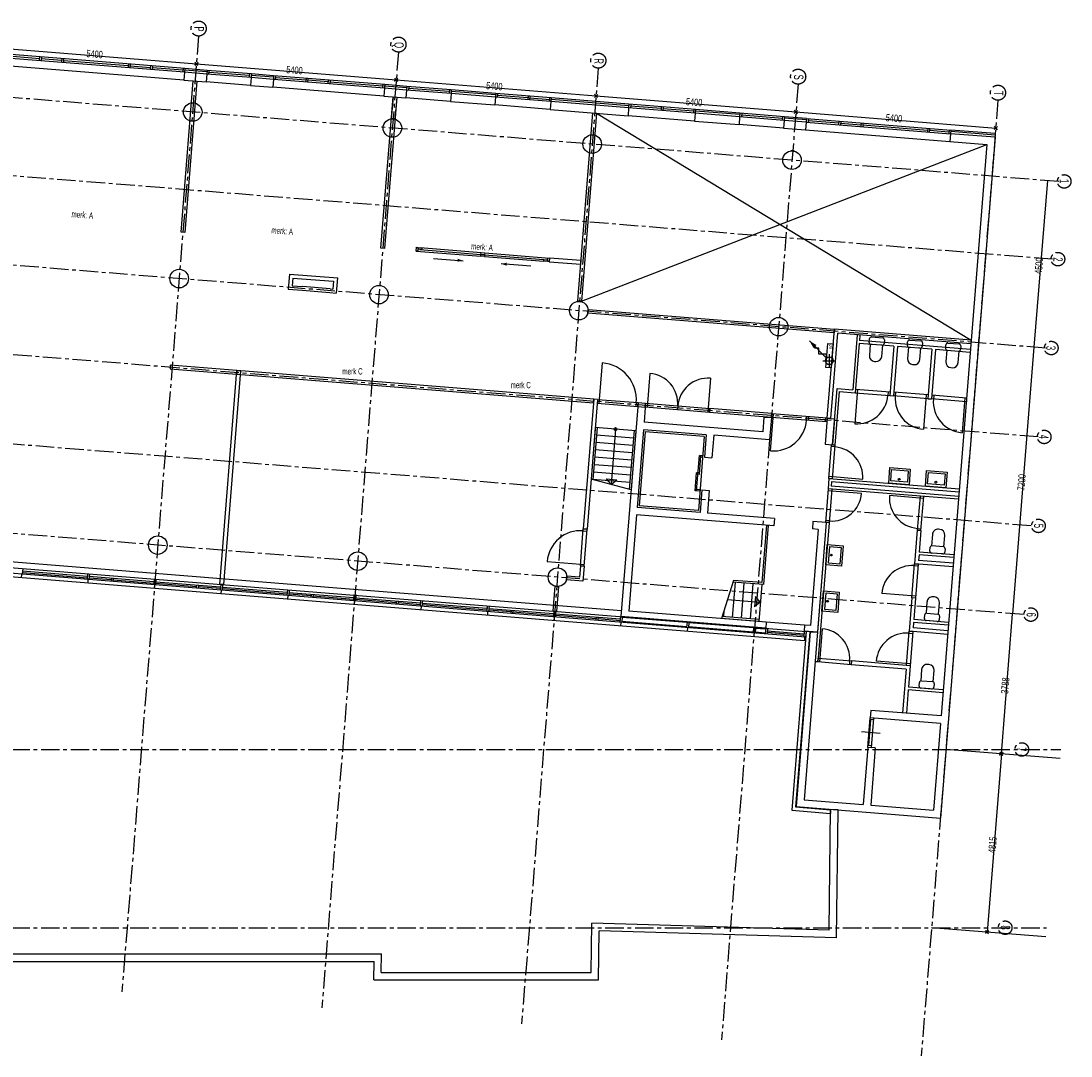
# Model space of a CAD drawing. Header units: millimetres. Extents: x -1696 to 67346, y -51443 to 2612.
# Tile 4 of 4: x 39063 to 67346, y -27155 to 717. Entities that reach past the tile are written whole.
import ezdxf
from ezdxf.enums import TextEntityAlignment as Align

# ---------------------------------------------------------------- set-up
doc = ezdxf.new("R2010")
doc.units = ezdxf.units.MM
doc.header["$LTSCALE"] = 200
doc.header["$MEASUREMENT"] = 0
doc.linetypes.add('CENTERX2', pattern=[4, 2.5, -0.5, 0.5, -0.5])
doc.layers.add('bouwkundig', color=8, linetype='CONTINUOUS')
doc.layers.add('stramien', color=1, linetype='CENTERX2')
doc.styles.get("Standard").update_dxf_attribs({"font": 'txt', "width": 0.6})

# ---------------------------------------------------------------- blocks, each defined once
blk = doc.blocks.new('A$C08F26B49')
at = {"layer": 'stramien'}
for p, q in [((45543.8, 51753.4), (43478.7, 26015.3)), ((68712.3, 47836.4), (23764.5, 51442.8)), ((50926.5, 51321.5), (48861.4, 25583.4)), ((45529.9, 51045.1), (45437.9, 50968)), ((45438, 50968.2), (45529.9, 51045.4)), ((45522.5, 50960.6), (45445.3, 51052.5)), ((45445.4, 51052.7), (45522.5, 50960.8)), ((56309.2, 50889.6), (54244.1, 25151.5)), ((50820.6, 50536.1), (50912.6, 50613.2)), ((50912.5, 50613), (50820.6, 50535.8)), ((50828, 50620.6), (50905.2, 50528.7)), ((50905.1, 50528.4), (50828, 50620.4)), ((61691.9, 50457.7), (59626.8, 24719.6)), ((56203.3, 50104), (56295.2, 50181.1)), ((56295.2, 50180.8), (56203.3, 50103.7)), ((56210.7, 50188.5), (56287.8, 50096.6)), ((56287.8, 50096.3), (56210.7, 50188.2)), ((67074.6, 50025.8), (65009.5, 24287.8)), ((61586, 49671.8), (61677.9, 49748.9)), ((61677.9, 49748.7), (61586, 49671.6)), ((61593.4, 49756.3), (61670.5, 49664.4)), ((61670.5, 49664.2), (61593.4, 49756.1)), ((68544.4, 45743.1), (23680.4, 49342.8)), ((66968.7, 49239.7), (67060.6, 49316.8)), ((66976.1, 49324.2), (67053.2, 49232.3)), ((68352.4, 43350.8), (23584.2, 46942.8)), ((68160.4, 40957.6), (23476.7, 44542.8)), ((67968.4, 38564.4), (23200.2, 42156.4)), ((67776.6, 36173.9), (23295.9, 39742.8)), ((498.3, 32542.8), (68765.7, 32542.8)), ((498.3, 27742.8), (68380.5, 27742.8)), ((66827, 27661.5), (66735.1, 27584.4)), ((66742.5, 27668.9), (66819.6, 27577))]:
    blk.add_line(p, q, dxfattribs=at)
at = {"layer": 'stramien', "linetype": 'Continuous'}
for p, q in [((40101.2, 51438.7), (45483.9, 51006.8)), ((45483.9, 51006.5), (50866.6, 50574.7)), ((50866.6, 50574.4), (56249.3, 50142.5)), ((56249.3, 50142.3), (61632, 49710.4)), ((61631.9, 49710.1), (67014.6, 49278.2)), ((68404.9, 47861.1), (68045, 43375.5)), ((68045, 43375.5), (67469.1, 36198.6)), ((67166.2, 32422.9), (67469.1, 36198.6)), ((68745.9, 32296.2), (65671.9, 32542.8)), ((67166.2, 32422.9), (66781, 27622.9)), ((68360.7, 27496.2), (65286.7, 27742.8))]:
    blk.add_line(p, q, dxfattribs=at)
at = {"layer": 'stramien'}
for centre, radius in [((45543.8, 51956.4), 203), ((50926.5, 51524.5), 203), ((56309.2, 51092.6), 203), ((61691.9, 50660.8), 203), ((67074.6, 50228.9), 203), ((68859, 47839.3), 182.6), ((68689.7, 45746.1), 182.6), ((68510, 43352.8), 182.6), ((68320.3, 40959.4), 182.6), ((68164.6, 38563.3), 182.6), ((67959.2, 36173.9), 182.6), ((67716, 32542.8), 182.6), ((67267.5, 27742.8), 182.6)]:
    blk.add_circle(centre, radius, dxfattribs=at)
at = {"layer": 'stramien', "width": 0.6}
for s, p in [('P', (45432.6, 51942.6)), ('Q', (50815.3, 51510.8)), ('R', (56198, 51078.9)), ('S', (61580.7, 50647)), ('T', (66963.4, 50215.1)), ('1', (68734.7, 47845.5)), ('2', (68565.6, 45738.1)), ('3', (68374.3, 43354.2)), ('4', (68182.1, 40958.6)), ('5', (68044.7, 38564.8)), ('6', (67844.8, 36170.4)), ('7', (67582.4, 32547.1)), ('8', (67151.2, 27746.5))]:
    blk.add_text(s, height=254, rotation=270, dxfattribs=at).set_placement(p, align=Align.CENTER)
for s, rotation, p in [('5400', 355.41273, (42530.7, 51386.2)), ('5400', 355.41273, (47913.4, 50954.1)), ('5400', 355.41273, (53296.1, 50521.9)), ('5400', 355.41273, (58678.7, 50089.8)), ('5400', 355.41273, (64061.4, 49657.7)), ('4500', 85.41249, (68061.4, 45356.4)), ('7200', 85.41249, (67593.6, 39525.2)), ('3788', 85.41298, (67154.2, 34048.9)), ('4815', 85.41249, (66810.1, 29761.1))]:
    blk.add_text(s, height=197.56, rotation=rotation, dxfattribs=at).set_placement(p, align=Align.TOP_LEFT)

msp = doc.modelspace()

# ---------------------------------------------------------------- linework, layer by layer
at = {"layer": 'bouwkundig'}
for p, q in [((43469, -664), (38684, -280)), ((43477, -564), (38692, -180)), ((39560, -300), (38738, -234)), ((39564, -250), (39556, -350)), ((39614, -254), (39606, -354)), ((43452, -873), (38667, -489)), ((40158, -348), (39610, -304)), ((40162, -298), (40154, -398)), ((40212, -302), (40204, -402)), ((41953, -492), (40208, -352)), ((41957, -442), (41949, -542)), ((42007, -446), (41999, -546)), ((42551, -540), (42003, -496)), ((42555, -490), (42547, -590)), ((42605, -494), (42597, -594)), ((43423, -610), (42601, -544)), ((43427, -560), (43419, -660)), ((43477, -564), (43469, -664)), ((43477, -564), (43474, -604)), ((44075, -612), (43477, -564)), ((43469, -664), (43452, -873)), ((44067, -712), (43469, -664)), ((44072, -652), (43474, -604)), ((44067, -712), (44050, -921)), ((44075, -612), (44067, -712)), ((45263, -808), (44067, -712)), ((44075, -612), (44072, -652)), ((45271, -708), (44075, -612)), ((44125, -616), (44117, -716)), ((45217, -754), (44121, -666)), ((45221, -704), (45213, -804)), ((45263, -808), (45246, -1017)), ((45271, -708), (45263, -808)), ((45861, -856), (45263, -808)), ((45271, -708), (45268, -748)), ((45866, -796), (45268, -748)), ((45869, -756), (45271, -708)), ((45869, -756), (45861, -856)), ((45869, -756), (45866, -796)), ((48860, -996), (45869, -756)), ((45919, -760), (45911, -860)), ((46737, -876), (45915, -810)), ((46741, -826), (46733, -926)), ((46791, -830), (46783, -930)), ((43374, -4970), (43701, -893)), ((43452, -873), (44050, -921)), ((43801, -901), (43474, -4978)), ((43701, -893), (43801, -901)), ((45246, -1017), (44050, -921)), ((45246, -1017), (45844, -1065)), ((45861, -856), (45844, -1065)), ((48835, -1305), (45844, -1065)), ((48852, -1096), (45861, -856)), ((47335, -924), (46787, -880)), ((47339, -874), (47331, -974)), ((47389, -878), (47381, -978)), ((48806, -1042), (47385, -928)), ((48810, -992), (48802, -1092)), ((48852, -1096), (48835, -1305)), ((48860, -996), (48852, -1096)), ((49450, -1144), (48852, -1096)), ((48860, -996), (48856, -1036)), ((49454, -1084), (48856, -1036)), ((49458, -1044), (48860, -996)), ((49458, -1044), (49450, -1144)), ((49458, -1044), (49454, -1084)), ((50654, -1140), (49458, -1044)), ((49507, -1048), (49499, -1148)), ((50600, -1186), (49503, -1098)), ((48757, -5402), (49084, -1325)), ((48835, -1305), (49433, -1353)), ((49184, -1333), (48856, -5410)), ((49084, -1325), (49036, -1918)), ((49084, -1325), (49184, -1333)), ((49184, -1333), (49136, -1926)), ((49450, -1144), (49433, -1353)), ((50629, -1449), (49433, -1353)), ((50646, -1240), (49450, -1144)), ((50604, -1136), (50596, -1236)), ((50646, -1240), (50629, -1449)), ((50654, -1140), (50646, -1240)), ((51842, -1336), (50646, -1240)), ((50654, -1140), (50651, -1180)), ((51847, -1276), (50651, -1180)), ((51850, -1236), (50654, -1140)), ((51842, -1336), (51825, -1545)), ((51850, -1236), (51842, -1336)), ((53337, -1455), (51842, -1336)), ((51850, -1236), (51847, -1276)), ((53345, -1356), (51850, -1236)), ((51900, -1240), (51892, -1340)), ((52718, -1356), (51896, -1290)), ((52722, -1306), (52714, -1405)), ((52772, -1310), (52764, -1409)), ((53316, -1404), (52768, -1360)), ((53295, -1352), (53287, -1451)), ((53345, -1356), (53337, -1455)), ((53345, -1356), (53342, -1396)), ((55435, -1564), (53342, -1396)), ((55438, -1524), (53345, -1356)), ((50629, -1449), (51825, -1545)), ((53320, -1665), (51825, -1545)), ((53337, -1455), (53320, -1665)), ((53320, -1665), (55414, -1833)), ((55430, -1623), (53337, -1455)), ((55430, -1623), (55414, -1833)), ((55438, -1524), (55430, -1623)), ((57225, -1767), (55430, -1623)), ((55438, -1524), (55435, -1564)), ((57233, -1668), (55438, -1524)), ((55488, -1528), (55480, -1627)), ((56307, -1644), (55484, -1578)), ((56311, -1594), (56303, -1693)), ((56360, -1598), (56352, -1697)), ((57179, -1714), (56356, -1648)), ((57183, -1664), (57175, -1763)), ((57233, -1668), (57225, -1767)), ((57233, -1668), (57229, -1708)), ((58429, -1764), (57233, -1668)), ((54060, -6822), (54467, -1757)), ((54566, -1765), (54160, -6830)), ((54467, -1757), (54566, -1765)), ((54566, -1765), (64659, -7882)), ((57208, -1977), (55414, -1833)), ((57225, -1767), (57208, -1977)), ((57208, -1977), (58404, -2073)), ((58421, -1863), (57225, -1767)), ((58426, -1804), (57229, -1708)), ((58421, -1863), (58404, -2073)), ((58429, -1764), (58421, -1863)), ((59617, -1959), (58421, -1863)), ((58429, -1764), (58426, -1804)), ((59625, -1860), (58429, -1764)), ((58479, -1768), (58471, -1867)), ((59571, -1906), (58475, -1818)), ((59575, -1856), (59567, -1955)), ((59617, -1959), (59600, -2169)), ((59625, -1860), (59617, -1959)), ((60215, -2007), (59617, -1959)), ((59625, -1860), (59622, -1900)), ((60220, -1948), (59622, -1900)), ((60223, -1908), (59625, -1860)), ((60223, -1908), (60215, -2007)), ((60223, -1908), (60220, -1948)), ((60223, -1908), (64111, -2220)), ((60273, -1912), (60265, -2011)), ((60269, -1961), (61091, -2027)), ((61095, -1978), (61087, -2077)), ((59600, -2169), (58404, -2073)), ((59600, -2169), (60198, -2217)), ((60215, -2007), (60198, -2217)), ((60198, -2217), (64086, -2529)), ((60215, -2007), (64103, -2319)), ((61145, -1982), (61137, -2081)), ((61141, -2031), (61689, -2075)), ((61693, -2026), (61685, -2125)), ((61743, -2030), (61735, -2129)), ((61739, -2079), (63484, -2219)), ((63488, -2170), (63480, -2269)), ((63537, -2174), (63529, -2273)), ((63533, -2223), (64057, -2265)), ((64061, -2216), (64053, -2315)), ((64111, -2220), (64103, -2319)), ((64111, -2220), (64107, -2259)), ((65303, -2355), (64107, -2259)), ((65307, -2316), (64111, -2220)), ((65299, -2415), (63828, -20750)), ((64103, -2319), (64086, -2529)), ((64086, -2529), (65083, -2609)), ((65299, -2415), (64103, -2319)), ((54160, -6830), (65083, -2609)), ((65083, -2609), (63848, -17999)), ((43474, -4978), (43374, -4970)), ((48856, -5410), (48757, -5402)), ((49703, -5478), (51448, -5618)), ((49705, -5478), (49713, -5378)), ((49755, -5482), (49705, -5478)), ((49713, -5378), (49763, -5382)), ((49763, -5382), (49755, -5482)), ((49759, -5432), (49763, -5382)), ((49858, -5440), (49759, -5432)), ((49763, -5382), (49862, -5390)), ((49808, -5436), (51452, -5568)), ((49812, -5386), (51456, -5518)), ((49862, -5390), (49858, -5440)), ((51448, -5618), (51452, -5568)), ((51548, -5625), (51448, -5618)), ((51452, -5568), (51456, -5518)), ((51552, -5576), (51452, -5568)), ((51452, -5568), (51552, -5576)), ((51456, -5518), (51556, -5526)), ((51552, -5576), (51548, -5625)), ((51548, -5625), (53144, -5753)), ((51556, -5526), (51552, -5576)), ((51552, -5576), (53148, -5704)), ((51556, -5526), (53301, -5666)), ((50176, -5675), (50973, -5739)), ((52795, -5885), (51997, -5821)), ((53144, -5753), (53148, -5704)), ((53144, -5753), (53148, -5704)), ((53243, -5761), (53144, -5753)), ((53243, -5761), (53144, -5753)), ((53148, -5704), (53247, -5712)), ((53148, -5704), (53247, -5712)), ((53243, -5761), (53251, -5662)), ((53243, -5761), (53251, -5662)), ((53247, -5712), (53243, -5761)), ((53247, -5712), (53243, -5761)), ((53293, -5765), (53243, -5761)), ((53293, -5765), (53243, -5761)), ((53251, -5662), (53301, -5666)), ((53251, -5662), (53301, -5666)), ((53301, -5666), (53293, -5765)), ((53301, -5666), (53293, -5765)), ((53301, -5666), (53293, -5765)), ((53293, -5765), (54140, -5833)), ((54148, -5734), (53301, -5666)), ((54140, -5833), (54148, -5734)), ((46293, -6097), (46261, -6506)), ((46293, -6097), (47599, -6202)), ((46385, -6205), (46368, -6414)), ((46385, -6205), (47481, -6293)), ((47589, -6201), (47556, -6610)), ((46368, -6414), (46642, -6436)), ((47390, -6496), (46642, -6436)), ((47390, -6496), (47465, -6502)), ((47481, -6293), (47465, -6502)), ((46261, -6506), (46634, -6536)), ((46634, -6536), (47382, -6596)), ((47382, -6596), (47556, -6610)), ((54160, -6830), (54060, -6822)), ((54334, -7149), (54342, -7049)), ((54342, -7049), (60971, -7586)), ((60963, -7685), (54334, -7149)), ((60779, -9979), (60971, -7586)), ((60971, -7586), (60963, -7685)), ((64659, -7882), (60971, -7586)), ((60761, -8359), (60299, -7898)), ((60879, -9987), (61063, -7693)), ((64651, -7981), (61063, -7693)), ((61586, -7735), (61467, -9217)), ((61661, -7741), (61649, -7891)), ((64639, -8131), (61649, -7891)), ((61911, -7937), (61919, -7837)), ((61973, -7791), (62272, -7815)), ((62318, -7869), (62310, -7969)), ((63000, -7874), (63299, -7898)), ((60449, -8014), (60416, -8014)), ((60449, -8098), (60449, -8014)), ((60553, -8098), (60449, -8098)), ((60553, -8257), (60553, -8098)), ((60746, -8610), (60798, -7964)), ((60798, -7964), (60940, -7975)), ((60940, -7975), (60888, -8621)), ((61643, -7966), (61536, -9297)), ((62570, -8040), (61643, -7966)), ((61939, -7986), (61915, -8291)), ((62256, -8015), (61957, -7991)), ((62250, -8317), (62274, -8013)), ((62570, -8040), (62463, -9372)), ((62670, -8048), (62563, -9380)), ((63597, -8122), (62670, -8048)), ((62938, -8019), (62946, -7920)), ((62966, -8068), (62942, -8373)), ((63283, -8097), (62984, -8073)), ((63277, -8400), (63301, -8095)), ((63345, -7952), (63337, -8051)), ((63597, -8122), (63490, -9454)), ((63696, -8130), (63590, -9462)), ((64633, -8206), (63696, -8130)), ((63970, -8102), (63978, -8002)), ((63998, -8151), (63973, -8456)), ((64314, -8180), (64015, -8156)), ((64031, -7957), (64330, -7981)), ((64308, -8483), (64333, -8178)), ((64376, -8034), (64368, -8134)), ((60761, -8257), (60553, -8257)), ((60660, -8433), (61010, -8433)), ((60761, -8359), (60761, -8257)), ((60835, -8258), (60835, -8608)), ((62052, -8452), (62088, -8455)), ((43084, -8553), (43077, -8650)), ((43077, -8650), (44871, -8794)), ((44879, -8697), (43084, -8553)), ((44419, -14454), (44881, -8698)), ((44980, -8706), (44519, -14462)), ((44871, -8794), (44879, -8697)), ((44881, -8698), (44873, -8795)), ((54490, -9469), (44881, -8698)), ((44881, -8698), (44980, -8706)), ((54719, -8489), (54631, -9586)), ((60888, -8621), (60746, -8610)), ((63079, -8534), (63115, -8537)), ((64111, -8617), (64147, -8620)), ((44873, -8795), (54482, -9566)), ((56000, -8773), (55927, -9690)), ((57635, -8904), (57562, -9821)), ((60922, -10698), (61044, -9183)), ((60997, -10704), (61113, -9263)), ((61044, -9183), (61467, -9217)), ((61113, -9263), (61536, -9297)), ((61594, -9202), (61520, -10129)), ((61544, -9198), (61536, -9297)), ((61536, -9297), (62463, -9372)), ((61544, -9198), (62471, -9272)), ((62421, -9268), (62413, -9368)), ((62471, -9272), (62463, -9372)), ((62571, -9280), (62563, -9380)), ((63498, -9354), (62571, -9280)), ((62621, -9284), (62613, -9384)), ((54490, -9469), (54210, -12962)), ((54590, -9477), (54309, -12970)), ((54482, -9566), (54490, -9469)), ((54590, -9477), (54490, -9469)), ((54589, -9482), (54581, -9582)), ((55678, -9670), (54581, -9582)), ((55686, -9570), (54589, -9482)), ((55636, -9561), (55628, -9658)), ((55636, -9566), (55628, -9666)), ((55686, -9565), (55636, -9561)), ((55677, -9675), (55686, -9565)), ((55678, -9662), (55686, -9565)), ((55686, -9570), (55678, -9670)), ((55885, -9581), (55686, -9565)), ((55877, -9691), (55885, -9581)), ((55885, -9586), (55877, -9686)), ((57619, -9725), (55885, -9586)), ((62463, -9372), (62563, -9380)), ((63490, -9454), (62563, -9380)), ((63448, -9350), (63374, -10277)), ((63498, -9354), (63490, -9454)), ((63490, -9454), (63590, -9462)), ((63598, -9362), (63590, -9462)), ((64527, -9537), (63590, -9462)), ((64535, -9438), (63598, -9362)), ((63647, -9366), (63639, -9466)), ((64485, -9434), (64410, -10371)), ((64535, -9438), (64527, -9537)), ((55677, -9675), (55224, -15321)), ((55628, -9658), (55678, -9662)), ((55877, -9691), (55677, -9675)), ((55877, -9691), (55677, -9675)), ((55877, -9691), (55845, -10090)), ((57611, -9825), (55877, -9686)), ((56752, -9656), (56744, -9755)), ((57611, -9830), (57620, -9720)), ((57619, -9725), (57611, -9825)), ((59276, -9964), (57611, -9830)), ((59284, -9854), (57620, -9720)), ((59254, -10860), (59334, -9863)), ((59284, -9854), (59276, -9964)), ((59276, -9959), (59284, -9859)), ((60779, -9979), (59284, -9859)), ((59044, -10346), (55845, -10090)), ((59076, -9948), (59044, -10346)), ((59076, -9948), (59276, -9964)), ((59276, -9964), (59228, -10562)), ((60771, -10079), (59276, -9959)), ((60223, -10035), (60231, -9935)), ((60273, -10039), (60281, -9939)), ((60725, -10025), (60277, -9989)), ((60729, -9975), (60721, -10075)), ((60779, -9979), (60723, -10682)), ((60779, -9979), (60771, -10079)), ((60779, -9979), (60979, -9995)), ((60879, -9987), (60779, -9979)), ((60979, -9995), (60922, -10698)), ((54529, -10230), (54417, -11625)), ((54579, -10234), (54466, -11638)), ((55626, -10318), (54529, -10230)), ((55560, -10513), (54563, -10433)), ((55077, -10274), (54957, -11769)), ((55576, -10314), (55449, -11900)), ((55626, -10318), (55498, -11913)), ((55829, -10289), (55661, -12382)), ((55874, -10343), (55714, -12336)), ((57523, -10425), (55829, -10289)), ((57469, -10471), (55874, -10343)), ((57523, -10425), (57474, -11033)), ((57723, -10441), (57674, -11049)), ((59228, -10562), (57723, -10441)), ((55544, -10713), (54547, -10633)), ((57469, -10471), (57309, -12464)), ((60723, -10682), (60922, -10698)), ((60825, -11603), (60897, -10696)), ((60993, -10753), (60893, -10745)), ((60997, -10704), (60897, -10696)), ((60922, -10698), (60997, -10704)), ((60924, -11611), (60997, -10704)), ((55528, -10912), (54531, -10832)), ((57262, -11939), (57338, -10982)), ((57337, -11494), (57378, -10985)), ((57428, -10989), (57338, -10982)), ((57425, -11029), (57375, -11025)), ((57425, -11029), (57428, -10989)), ((55496, -11311), (54499, -11231)), ((55512, -11111), (54515, -11031)), ((57474, -11033), (57674, -11049)), ((62435, -11732), (62469, -11309)), ((62469, -11309), (63017, -11353)), ((55480, -11510), (54483, -11430)), ((57222, -11936), (57261, -11447)), ((57301, -11451), (57261, -11447)), ((57337, -11494), (57297, -11490)), ((61736, -11626), (60829, -11553)), ((62491, -11664), (62515, -11363)), ((62515, -11363), (62964, -11399)), ((62964, -11399), (62939, -11700)), ((63017, -11353), (62983, -11776)), ((63424, -11811), (63458, -11388)), ((63458, -11388), (64006, -11432)), ((63480, -11744), (63504, -11442)), ((63504, -11442), (63952, -11478)), ((63952, -11478), (63928, -11780)), ((64006, -11432), (63972, -11855)), ((55498, -11913), (54417, -11625)), ((55464, -11709), (54467, -11629)), ((54827, -11616), (55110, -11639)), ((54957, -11769), (54827, -11616)), ((54957, -11769), (55110, -11639)), ((60825, -11603), (60802, -11882)), ((60825, -11603), (64338, -11885)), ((60924, -11611), (60825, -11603)), ((60893, -11683), (60883, -11813)), ((64322, -12089), (60883, -11813)), ((60893, -11683), (64332, -11959)), ((62983, -11776), (62435, -11732)), ((62939, -11700), (62491, -11664)), ((63972, -11855), (63424, -11811)), ((63928, -11780), (63480, -11744)), ((57351, -11946), (57222, -11936)), ((57354, -11906), (57265, -11899)), ((57351, -11946), (57354, -11906)), ((57404, -11910), (57355, -12518)), ((57404, -11910), (57603, -11926)), ((57603, -11926), (57555, -12534)), ((60802, -11882), (60729, -12789)), ((61705, -12004), (60798, -11932)), ((64316, -12164), (60802, -11882)), ((60902, -11890), (60802, -11882)), ((60902, -11890), (60829, -12797)), ((63375, -12138), (62458, -12065)), ((63279, -12081), (63206, -12998)), ((63379, -12089), (63279, -12081)), ((63305, -13006), (63379, -12089)), ((57355, -12518), (55661, -12382)), ((57309, -12464), (55714, -12336)), ((55645, -12582), (55437, -15173)), ((59343, -12878), (55645, -12582)), ((59359, -12679), (57555, -12534)), ((59359, -12679), (59343, -12878)), ((54130, -13959), (54210, -12962)), ((54309, -12970), (54210, -12962)), ((54210, -12962), (54309, -12970)), ((54229, -13967), (54309, -12970)), ((59143, -12862), (59019, -14407)), ((59193, -12866), (59065, -14461)), ((59143, -12862), (59193, -12866)), ((60754, -12791), (60155, -20255)), ((60539, -12974), (60331, -15566)), ((60395, -12762), (60379, -12961)), ((60539, -12974), (60379, -12961)), ((60754, -12791), (60395, -12762)), ((60754, -12791), (60517, -15746)), ((60829, -12797), (60528, -16545)), ((60829, -12797), (60729, -12789)), ((60833, -12747), (60733, -12739)), ((60829, -12797), (60754, -12791)), ((63206, -12998), (63133, -13900)), ((63305, -13006), (63206, -12998)), ((63206, -12998), (63305, -13006)), ((63210, -12948), (63309, -12956)), ((63305, -13006), (63259, -13584)), ((63811, -12974), (63775, -12971)), ((60196, -15875), (27601, -13260)), ((27613, -13105), (60208, -15721)), ((54206, -13012), (54305, -13020)), ((63613, -13108), (63589, -13413)), ((63924, -13440), (63948, -13135)), ((60163, -15973), (27847, -13380)), ((60738, -13930), (60782, -13382)), ((60782, -13382), (61205, -13416)), ((60814, -13886), (60850, -13437)), ((60850, -13437), (61151, -13461)), ((61151, -13461), (61115, -13910)), ((61205, -13416), (61161, -13964)), ((63545, -13557), (63553, -13457)), ((63607, -13411), (63906, -13435)), ((63952, -13489), (63944, -13589)), ((48019, -14592), (37239, -13727)), ((53237, -13837), (54134, -13909)), ((63253, -13659), (63241, -13808)), ((64178, -13883), (63241, -13808)), ((64190, -13734), (63253, -13659)), ((64196, -13659), (63259, -13584)), ((63890, -13634), (63591, -13610)), ((39111, -14028), (39099, -14182)), ((40849, -14243), (39105, -14103)), ((54130, -13959), (54106, -14258)), ((54229, -13967), (54130, -13959)), ((54130, -13959), (54229, -13967)), ((54134, -13909), (54233, -13917)), ((54229, -13967), (54197, -14366)), ((61161, -13964), (60738, -13930)), ((61115, -13910), (60814, -13886)), ((63060, -14817), (63133, -13900)), ((63129, -13950), (63229, -13958)), ((63133, -13900), (63233, -13908)), ((64170, -13983), (63133, -13900)), ((63233, -13908), (63159, -14825)), ((39074, -14180), (39066, -14280)), ((40846, -14283), (39102, -14143)), ((40855, -14168), (40843, -14322)), ((40868, -14324), (40860, -14424)), ((40905, -14172), (40893, -14326)), ((41494, -14335), (40896, -14287)), ((42644, -14387), (40899, -14247)), ((41497, -14295), (41491, -14374)), ((41547, -14299), (41541, -14378)), ((42640, -14427), (41544, -14339)), ((42650, -14312), (42637, -14466)), ((42699, -14316), (42687, -14470)), ((44438, -14531), (42693, -14391)), ((54197, -14366), (53754, -14330)), ((54106, -14258), (53762, -14230)), ((58252, -14346), (57929, -15373)), ((58298, -14400), (58222, -15347)), ((59065, -14461), (58237, -14395)), ((59019, -14407), (58252, -14346)), ((58537, -14419), (58461, -15366)), ((42662, -14468), (42654, -14568)), ((43787, -14519), (42690, -14431)), ((43790, -14479), (43784, -14558)), ((43840, -14483), (43833, -14562)), ((44435, -14570), (43837, -14522)), ((44519, -14462), (44419, -14454)), ((44444, -14456), (44431, -14610)), ((44456, -14612), (44448, -14712)), ((44494, -14460), (44481, -14614)), ((46229, -14714), (44485, -14574)), ((46232, -14675), (44488, -14535)), ((46238, -14600), (46226, -14754)), ((46288, -14604), (46276, -14758)), ((48026, -14819), (46282, -14679)), ((55236, -15171), (48029, -14593)), ((53444, -14501), (53390, -15174)), ((53544, -14509), (53490, -15182)), ((58776, -14438), (58700, -15385)), ((59015, -14457), (58935, -15454)), ((60638, -15175), (60682, -14627)), ((60682, -14627), (61105, -14660)), ((60714, -15131), (60750, -14682)), ((60750, -14682), (61051, -14706)), ((61051, -14706), (61015, -15155)), ((61105, -14660), (61061, -15209)), ((63163, -14775), (62246, -14701)), ((46251, -14756), (46243, -14856)), ((46877, -14766), (46279, -14718)), ((46880, -14727), (46874, -14806)), ((46930, -14731), (46923, -14810)), ((48023, -14858), (46927, -14770)), ((48107, -14750), (48007, -14742)), ((48032, -14744), (48020, -14898)), ((48045, -14900), (48037, -15000)), ((48082, -14748), (48070, -14902)), ((49169, -14950), (48073, -14862)), ((49821, -14963), (48076, -14823)), ((49173, -14911), (49166, -14990)), ((49222, -14915), (49216, -14994)), ((49817, -15002), (49219, -14954)), ((49827, -14888), (49814, -15042)), ((49876, -14892), (49864, -15046)), ((51615, -15106), (49870, -14966)), ((58091, -14860), (58977, -14931)), ((58847, -14778), (58825, -15061)), ((58977, -14931), (58825, -15061)), ((58977, -14931), (58847, -14778)), ((63060, -14817), (62987, -15719)), ((63159, -14825), (63060, -14817)), ((63159, -14825), (63060, -14817)), ((63159, -14825), (63113, -15403)), ((63467, -14928), (63443, -15232)), ((63665, -14793), (63629, -14790)), ((63778, -15259), (63802, -14954)), ((49839, -15044), (49831, -15144)), ((51612, -15146), (49867, -15006)), ((51621, -15032), (51608, -15186)), ((51633, -15188), (51625, -15288)), ((51671, -15036), (51658, -15190)), ((52260, -15198), (51661, -15150)), ((53409, -15250), (51665, -15110)), ((52263, -15158), (52256, -15238)), ((52313, -15162), (52306, -15242)), ((53406, -15290), (52309, -15202)), ((53490, -15182), (53390, -15174)), ((53415, -15176), (53403, -15330)), ((53465, -15180), (53452, -15334)), ((55203, -15394), (53459, -15254)), ((59135, -15470), (55437, -15173)), ((57996, -15161), (57983, -15327)), ((61061, -15209), (60638, -15175)), ((61015, -15155), (60714, -15131)), ((63461, -15230), (63760, -15254)), ((53428, -15332), (53420, -15432)), ((54552, -15382), (53456, -15294)), ((54555, -15342), (54549, -15422)), ((54605, -15346), (54599, -15426)), ((55200, -15434), (54602, -15386)), ((55209, -15320), (55197, -15474)), ((55222, -15476), (55214, -15576)), ((59122, -15634), (55224, -15321)), ((55259, -15324), (55247, -15478)), ((56993, -15598), (55248, -15458)), ((57002, -15484), (55258, -15344)), ((57004, -15464), (56991, -15618)), ((57053, -15468), (57041, -15622)), ((58796, -15627), (57052, -15488)), ((58935, -15454), (57929, -15373)), ((58939, -15404), (57945, -15324)), ((59135, -15470), (59122, -15634)), ((60171, -15553), (59135, -15470)), ((60171, -15553), (60158, -15717)), ((60331, -15566), (60171, -15553)), ((63107, -15478), (63095, -15627)), ((64044, -15553), (63107, -15478)), ((64050, -15478), (63113, -15403)), ((63399, -15376), (63407, -15276)), ((63744, -15454), (63445, -15430)), ((63806, -15308), (63798, -15408)), ((57016, -15620), (57008, -15720)), ((58787, -15742), (57043, -15602)), ((58798, -15608), (58785, -15762)), ((58848, -15612), (58835, -15766)), ((59111, -15768), (58837, -15746)), ((58846, -15631), (59120, -15653)), ((59122, -15634), (59109, -15788)), ((59172, -15638), (59159, -15792)), ((60149, -15831), (59162, -15752)), ((60152, -15791), (59166, -15712)), ((60208, -15721), (59822, -20539)), ((60308, -15729), (59929, -20447)), ((60318, -15730), (59940, -20438)), ((60158, -15717), (60146, -15871)), ((60517, -15746), (60158, -15717)), ((60208, -15721), (60196, -15875)), ((60308, -15729), (60208, -15721)), ((60318, -15730), (60517, -15746)), ((60578, -16549), (60650, -15652)), ((62914, -16636), (62987, -15719)), ((62983, -15769), (63083, -15777)), ((62987, -15719), (63087, -15727)), ((64024, -15802), (62987, -15719)), ((63087, -15727), (63013, -16644)), ((64032, -15702), (63095, -15627)), ((60171, -15873), (60163, -15973)), ((60528, -16545), (60454, -16539)), ((60528, -16545), (60536, -16445)), ((61425, -16617), (60528, -16545)), ((60536, -16445), (61433, -16517)), ((61384, -16513), (61376, -16613)), ((61433, -16517), (61425, -16617)), ((61433, -16517), (61425, -16617)), ((62906, -16736), (61425, -16617)), ((63013, -16644), (61433, -16517)), ((63017, -16594), (62100, -16521)), ((63013, -16644), (62914, -16636)), ((63013, -16644), (62967, -17222)), ((63519, -16612), (63483, -16609)), ((62906, -16736), (62811, -17916)), ((63321, -16747), (63297, -17051)), ((63632, -17078), (63656, -16774)), ((63904, -17297), (62967, -17222)), ((63253, -17195), (63261, -17095)), ((63598, -17273), (63299, -17249)), ((63315, -17049), (63614, -17073)), ((63660, -17127), (63652, -17227)), ((62961, -17297), (62911, -17924)), ((63898, -17372), (62961, -17297)), ((61874, -18844), (61938, -18046)), ((61898, -18796), (61954, -18098)), ((62033, -18104), (61934, -18096)), ((61954, -17847), (61938, -18046)), ((63832, -18198), (61938, -18046)), ((62037, -18054), (61938, -18046)), ((63848, -17999), (61954, -17847)), ((61973, -18852), (62037, -18054)), ((63832, -18198), (63644, -20535)), ((62205, -18469), (61706, -18429)), ((61874, -18844), (61750, -20383)), ((61973, -18852), (61874, -18844)), ((62073, -18860), (61874, -18844)), ((61977, -18802), (61878, -18794)), ((62073, -18860), (61950, -20399)), ((65516, -18981), (65424, -19058)), ((65424, -19058), (65516, -18981)), ((65432, -18974), (65509, -19066)), ((65509, -19066), (65432, -18974)), ((60155, -20255), (61750, -20383)), ((59822, -20539), (60870, -20623)), ((59929, -20447), (60871, -20523)), ((59940, -20438), (63828, -20750)), ((60832, -23769), (60872, -20513)), ((60871, -20523), (60870, -20623)), ((61071, -20529), (60872, -20513)), ((61029, -23975), (61071, -20529)), ((61950, -20399), (63644, -20535)), ((54420, -24904), (54436, -23575)), ((60832, -23769), (54436, -23575)), ((54617, -25104), (54633, -23781)), ((61029, -23975), (54633, -23781)), ((29543, -24408), (48775, -24408)), ((48769, -24904), (48775, -24408)), ((29626, -24608), (48573, -24608)), ((48567, -25104), (48573, -24608)), ((48567, -25104), (54617, -25104)), ((48769, -24904), (54420, -24904))]:
    msp.add_line(p, q, dxfattribs=at)
for centre, radius in [((43689, -1735), 250), ((49067, -2166), 250), ((54449, -2598), 250), ((59832, -3030), 250), ((43324, -6220), 250), ((48707, -6652), 250), ((54089, -7084), 250), ((59472, -7516), 250), ((60835, -8433), 105), ((55077, -10274), 40), ((62718, -11624), 24.3), ((63707, -11703), 24.3), ((42748, -13397), 250), ((48131, -13829), 250), ((60890, -13665), 24.3), ((53514, -14261), 250), ((60790, -14910), 24.3)]:
    msp.add_circle(centre, radius, dxfattribs=at)
for centre, radius, start, end in [((49067, -2166), 250, 73.8756, 96.9496), ((59832, -3030), 250, 73.8756, 96.9496), ((61969, -7841), 50, 85.4126, 175.4126), ((62268, -7865), 50, 355.4126, 85.4126), ((62996, -7924), 50, 85.4126, 175.4126), ((63295, -7948), 50, 355.4126, 85.4126), ((61961, -7941), 50, 175.4126, 265.4126), ((62260, -7965), 50, 265.4126, 355.4126), ((62988, -8023), 50, 175.4126, 265.4126), ((63287, -8047), 50, 265.4126, 355.4126), ((64019, -8106), 50, 175.4126, 265.4126), ((64027, -8006), 50, 85.4126, 175.4126), ((64318, -8130), 50, 265.4126, 355.4126), ((64326, -8030), 50, 355.4126, 85.4126), ((62064, -8303), 150, 175.4126, 265.4126), ((62100, -8305), 150, 265.4126, 355.4126), ((63091, -8385), 150, 175.4126, 265.4126), ((63127, -8388), 150, 265.4126, 355.4126), ((64123, -8468), 150, 175.4126, 265.4126), ((64159, -8471), 150, 265.4126, 355.4126), ((54639, -9486), 1000, 355.4126, 85.4126), ((55935, -9590), 820, 355.4126, 85.4126), ((57570, -9721), 820, 85.4126, 175.4126), ((61586, -9301), 830, 265.4127, 355.4127), ((63440, -9450), 830, 175.4127, 265.4127), ((64477, -9533), 840, 175.4127, 265.4127), ((59326, -9963), 900, 265.4126, 355.4126), ((60928, -11561), 810, 355.4126, 85.4126), ((60898, -11940), 810, 265.4126, 355.4126), ((63275, -12130), 820, 175.4126, 265.4126), ((54134, -13909), 900, 85.4126, 175.4126), ((63763, -13120), 150, 85.4126, 175.4126), ((63799, -13123), 150, 355.4126, 85.4126), ((63595, -13561), 50, 175.4126, 265.4126), ((63603, -13461), 50, 85.4126, 175.4126), ((63902, -13485), 50, 355.4126, 85.4126), ((63894, -13585), 50, 265.4126, 355.4126), ((63064, -14767), 820, 85.4126, 175.4126), ((53514, -14261), 250, 343.8756, 6.9496), ((53514, -14261), 250, 253.8756, 276.9496), ((63617, -14940), 150, 85.4126, 175.4126), ((63653, -14943), 150, 355.4126, 85.4126), ((63457, -15280), 50, 85.4126, 175.4126), ((63756, -15304), 50, 355.4126, 85.4126), ((63449, -15380), 50, 175.4126, 265.4126), ((63748, -15404), 50, 265.4126, 355.4126), ((60586, -16449), 800, 355.4127, 85.4127), ((62918, -16586), 820, 85.4126, 175.4126), ((63471, -16759), 150, 85.4126, 175.4126), ((63507, -16762), 150, 355.4126, 85.4126), ((63303, -17199), 50, 175.4126, 265.4126), ((63311, -17099), 50, 85.4126, 175.4126), ((63602, -17223), 50, 265.4126, 355.4126), ((63610, -17123), 50, 355.4126, 85.4126)]:
    msp.add_arc(centre, radius, start, end, dxfattribs=at)
for points in [[(50973, -5739), (50820, -5766), (50827, -5686)], [(51997, -5821), (52150, -5794), (52143, -5875)], [(60299, -7898), (60489, -8007), (60409, -8087)]]:
    msp.add_solid(points, dxfattribs=at)

# ---------------------------------------------------------------- block references
at = {"layer": 'stramien'}
msp.add_blockref('A$C08F26B49', (-1696, -51443), dxfattribs=at)

# ---------------------------------------------------------------- texts
at = {"layer": 'bouwkundig', "width": 0.6}
for s, height, rotation, p in [('merk: A', 169.3, 355.41, (40432, -4397)), ('merk: A', 169.3, 355.41, (45815, -4829)), ('merk: A', 169.3, 355.41, (51198, -5261)), ("30'", 115.8, 270, (60954, -7993))]:
    msp.add_text(s, height=height, rotation=rotation, dxfattribs=at).set_placement(p, align=Align.TOP_LEFT)
for p in [(47719, -8633), (52249, -9003)]:
    msp.add_text('merk C', height=169.3, dxfattribs=at).set_placement(p, align=Align.TOP_LEFT)

doc.saveas('drawing.dxf')
